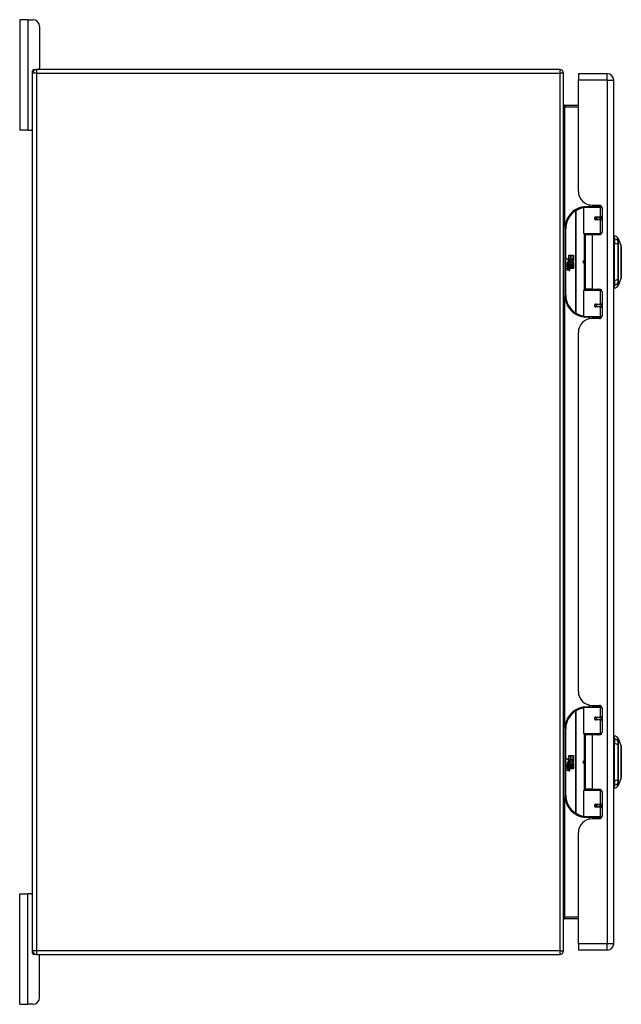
# Model space of a CAD drawing. Header units: inches. Extents: x 10 to 126, y 7 to 90.
# Tile 3 of 10: x 36 to 49, y 38 to 60. Entities that reach past the tile are written whole.
import ezdxf

# ---------------------------------------------------------------- set-up
doc = ezdxf.new("R2010")
doc.units = ezdxf.units.IN
doc.header["$MEASUREMENT"] = 0
doc.layers.add('Visible Edges(ANSI)', color=7, linetype='Continuous', lineweight=25)
doc.layers.add('Visible Tangent Edges(ANSI)', color=7, linetype='Continuous', lineweight=25)

msp = doc.modelspace()

# ---------------------------------------------------------------- linework, layer by layer
at = {"layer": 'Visible Edges(ANSI)'}
for p, q in [((35.692, 60.222), (35.505, 60.222)), ((35.505, 60.222), (35.505, 57.722)), ((35.692, 60.222), (35.799, 60.222)), ((35.955, 60.066), (35.955, 59.128)), ((35.797, 59.013), (35.797, 59.066)), ((35.797, 39.181), (35.797, 59.013)), ((35.828, 59.097), (35.881, 59.097)), ((47.713, 59.097), (35.881, 59.097)), ((47.797, 39.181), (47.797, 59.013)), ((48.132, 58.999), (48.132, 58.853)), ((48.786, 58.999), (48.132, 58.999)), ((48.132, 56.342), (48.132, 58.853)), ((48.932, 39.342), (48.932, 58.853)), ((48.132, 58.284), (47.828, 58.284)), ((35.692, 57.722), (35.505, 57.722)), ((35.692, 57.722), (35.766, 57.722)), ((35.797, 57.722), (35.766, 57.722)), ((48.252, 55.394), (48.252, 55.979)), ((48.272, 55.999), (48.602, 55.999)), ((48.377, 56.037), (48.377, 55.999)), ((48.444, 56.03), (48.609, 56.03)), ((48.503, 56.03), (48.503, 55.999)), ((48.66, 55.999), (48.602, 55.999)), ((48.66, 55.999), (48.661, 55.999)), ((48.669, 55.97), (48.669, 55.423)), ((48.519, 55.754), (48.519, 55.752)), ((48.524, 55.752), (48.519, 55.752)), ((48.611, 55.754), (48.524, 55.754)), ((48.524, 55.711), (48.611, 55.711)), ((48.527, 55.752), (48.527, 55.754)), ((48.527, 55.713), (48.528, 55.711)), ((48.611, 55.754), (48.669, 55.754)), ((48.669, 55.711), (48.611, 55.711)), ((47.827, 55.499), (47.827, 53.999)), ((48.605, 55.378), (48.268, 55.378)), ((48.44, 55.364), (48.287, 55.364)), ((48.287, 55.364), (48.287, 54.133)), ((48.344, 55.378), (48.344, 55.364)), ((48.609, 55.364), (48.44, 55.364)), ((48.535, 55.378), (48.535, 55.364)), ((48.605, 55.378), (48.648, 55.378)), ((48.947, 55.271), (48.947, 55.339)), ((48.947, 55.271), (48.947, 55.16)), ((49.034, 55.279), (49.102, 55.105)), ((48.947, 54.337), (48.947, 55.16)), ((47.867, 54.826), (47.915, 54.802)), ((47.913, 54.783), (47.867, 54.826)), ((47.899, 54.781), (47.913, 54.783)), ((47.943, 54.749), (47.899, 54.781)), ((47.905, 54.702), (47.905, 54.739)), ((47.914, 54.737), (47.914, 54.713)), ((47.915, 54.899), (47.947, 54.899)), ((47.915, 54.802), (47.915, 54.899)), ((47.918, 54.8), (47.948, 54.785)), ((47.947, 54.8), (47.918, 54.8)), ((47.932, 54.742), (47.943, 54.749)), ((47.948, 54.785), (47.938, 54.783)), ((47.938, 54.783), (47.966, 54.763)), ((47.947, 54.899), (47.947, 54.8)), ((47.952, 54.899), (47.984, 54.899)), ((47.952, 54.8), (47.952, 54.899)), ((47.984, 54.8), (47.952, 54.8)), ((47.966, 54.763), (48.019, 54.8)), ((47.984, 54.899), (47.984, 54.8)), ((47.988, 54.8), (47.988, 54.899)), ((47.988, 54.899), (48.02, 54.899)), ((48.019, 54.8), (47.988, 54.8)), ((48.02, 54.765), (47.994, 54.747)), ((47.994, 54.747), (48.02, 54.733)), ((48.02, 54.899), (48.02, 54.765)), ((47.882, 54.703), (47.91, 54.679)), ((47.882, 54.687), (47.882, 54.703)), ((47.901, 54.674), (47.882, 54.687)), ((47.882, 54.664), (47.901, 54.671)), ((47.882, 54.647), (47.882, 54.664)), ((47.91, 54.661), (47.882, 54.647)), ((47.882, 54.641), (47.936, 54.631)), ((47.882, 54.627), (47.882, 54.641)), ((47.904, 54.623), (47.882, 54.627)), ((47.882, 54.607), (47.916, 54.601)), ((47.882, 54.593), (47.882, 54.607)), ((47.904, 54.589), (47.882, 54.593)), ((47.882, 54.573), (47.916, 54.567)), ((47.882, 54.56), (47.882, 54.573)), ((47.916, 54.553), (47.882, 54.56)), ((47.893, 54.709), (47.884, 54.709)), ((47.901, 54.671), (47.901, 54.674)), ((47.91, 54.679), (47.936, 54.692)), ((47.936, 54.637), (47.91, 54.661)), ((47.936, 54.676), (47.918, 54.668)), ((47.918, 54.668), (47.918, 54.666)), ((47.918, 54.666), (47.936, 54.653)), ((47.921, 54.666), (47.939, 54.674)), ((48.02, 54.666), (47.921, 54.666)), ((47.927, 54.62), (47.927, 54.617)), ((47.936, 54.62), (47.927, 54.62)), ((47.929, 54.662), (48.02, 54.662)), ((47.939, 54.655), (47.929, 54.662)), ((47.933, 54.616), (47.939, 54.616)), ((47.936, 54.692), (47.936, 54.676)), ((47.936, 54.653), (47.936, 54.637)), ((47.936, 54.631), (47.936, 54.62)), ((47.939, 54.696), (48.019, 54.696)), ((47.939, 54.674), (47.939, 54.696)), ((47.939, 54.632), (47.939, 54.655)), ((48.02, 54.632), (47.939, 54.632)), ((47.939, 54.628), (48.02, 54.628)), ((47.939, 54.616), (47.939, 54.628)), ((47.97, 54.733), (47.94, 54.712)), ((48.02, 54.599), (47.94, 54.599)), ((48.019, 54.696), (47.97, 54.733)), ((48.02, 54.733), (48.02, 54.666)), ((48.02, 54.662), (48.02, 54.632)), ((48.02, 54.628), (48.02, 54.599)), ((48.947, 54.337), (48.947, 54.226)), ((49.102, 54.392), (49.034, 54.218)), ((48.252, 53.518), (48.252, 54.103)), ((48.268, 54.119), (48.605, 54.119)), ((48.44, 54.133), (48.287, 54.133)), ((48.344, 54.119), (48.344, 54.133)), ((48.44, 54.133), (48.609, 54.133)), ((48.535, 54.119), (48.535, 54.133)), ((48.648, 54.119), (48.605, 54.119)), ((48.669, 54.074), (48.669, 53.527)), ((48.947, 54.158), (48.947, 54.226)), ((48.519, 53.743), (48.519, 53.745)), ((48.519, 53.745), (48.524, 53.745)), ((48.611, 53.786), (48.524, 53.786)), ((48.524, 53.743), (48.611, 53.743)), ((48.527, 53.784), (48.528, 53.786)), ((48.527, 53.745), (48.527, 53.743)), ((48.611, 53.786), (48.669, 53.786)), ((48.669, 53.743), (48.611, 53.743)), ((48.602, 53.499), (48.272, 53.499)), ((48.377, 53.46), (48.377, 53.499)), ((48.609, 53.468), (48.444, 53.468)), ((48.503, 53.468), (48.503, 53.499)), ((48.602, 53.499), (48.66, 53.499)), ((48.661, 53.499), (48.66, 53.499)), ((48.132, 45.039), (48.132, 53.156)), ((48.377, 44.734), (48.377, 44.696)), ((48.444, 44.727), (48.609, 44.727)), ((48.503, 44.727), (48.503, 44.696)), ((48.252, 44.091), (48.252, 44.676)), ((48.272, 44.696), (48.602, 44.696)), ((48.66, 44.696), (48.602, 44.696)), ((48.66, 44.696), (48.661, 44.696)), ((48.669, 44.667), (48.669, 44.12)), ((48.519, 44.451), (48.519, 44.449)), ((48.524, 44.449), (48.519, 44.449)), ((48.611, 44.451), (48.524, 44.451)), ((48.524, 44.408), (48.611, 44.408)), ((48.527, 44.449), (48.527, 44.451)), ((48.527, 44.41), (48.528, 44.408)), ((48.611, 44.451), (48.669, 44.451)), ((48.669, 44.408), (48.611, 44.408)), ((47.827, 44.196), (47.827, 42.696)), ((48.605, 44.075), (48.268, 44.075)), ((48.44, 44.061), (48.287, 44.061)), ((48.287, 44.061), (48.287, 42.83)), ((48.344, 44.075), (48.344, 44.061)), ((48.609, 44.061), (48.44, 44.061)), ((48.535, 44.075), (48.535, 44.061)), ((48.605, 44.075), (48.648, 44.075)), ((48.947, 43.968), (48.947, 44.036)), ((48.947, 43.968), (48.947, 43.857)), ((48.947, 43.034), (48.947, 43.857)), ((49.034, 43.976), (49.102, 43.802)), ((47.867, 43.523), (47.915, 43.499)), ((47.913, 43.48), (47.867, 43.523)), ((47.882, 43.4), (47.91, 43.376)), ((47.882, 43.384), (47.882, 43.4)), ((47.893, 43.406), (47.884, 43.406)), ((47.899, 43.478), (47.913, 43.48)), ((47.943, 43.446), (47.899, 43.478)), ((47.905, 43.399), (47.905, 43.436)), ((47.91, 43.376), (47.936, 43.389)), ((47.914, 43.434), (47.914, 43.41)), ((47.915, 43.596), (47.947, 43.596)), ((47.915, 43.499), (47.915, 43.596)), ((47.918, 43.497), (47.948, 43.482)), ((47.947, 43.497), (47.918, 43.497)), ((47.932, 43.439), (47.943, 43.446)), ((47.936, 43.389), (47.936, 43.373)), ((47.948, 43.482), (47.938, 43.48)), ((47.938, 43.48), (47.966, 43.46)), ((47.939, 43.393), (48.019, 43.393)), ((47.939, 43.371), (47.939, 43.393)), ((47.97, 43.43), (47.94, 43.409)), ((47.947, 43.596), (47.947, 43.497)), ((47.952, 43.596), (47.984, 43.596)), ((47.952, 43.497), (47.952, 43.596)), ((47.984, 43.497), (47.952, 43.497)), ((47.966, 43.46), (48.019, 43.497)), ((48.019, 43.393), (47.97, 43.43)), ((47.984, 43.596), (47.984, 43.497)), ((47.988, 43.497), (47.988, 43.596)), ((47.988, 43.596), (48.02, 43.596)), ((48.019, 43.497), (47.988, 43.497)), ((48.02, 43.462), (47.994, 43.444)), ((47.994, 43.444), (48.02, 43.43)), ((48.02, 43.596), (48.02, 43.462)), ((48.02, 43.43), (48.02, 43.363)), ((47.901, 43.371), (47.882, 43.384)), ((47.882, 43.361), (47.901, 43.368)), ((47.882, 43.344), (47.882, 43.361)), ((47.91, 43.358), (47.882, 43.344)), ((47.882, 43.338), (47.936, 43.328)), ((47.882, 43.324), (47.882, 43.338)), ((47.904, 43.32), (47.882, 43.324)), ((47.882, 43.304), (47.916, 43.298)), ((47.882, 43.29), (47.882, 43.304)), ((47.904, 43.286), (47.882, 43.29)), ((47.882, 43.27), (47.916, 43.264)), ((47.882, 43.257), (47.882, 43.27)), ((47.916, 43.25), (47.882, 43.257)), ((47.901, 43.368), (47.901, 43.371)), ((47.936, 43.334), (47.91, 43.358)), ((47.936, 43.373), (47.918, 43.365)), ((47.918, 43.365), (47.918, 43.363)), ((47.918, 43.363), (47.936, 43.35)), ((47.921, 43.363), (47.939, 43.371)), ((48.02, 43.363), (47.921, 43.363)), ((47.927, 43.317), (47.927, 43.314)), ((47.936, 43.317), (47.927, 43.317)), ((47.929, 43.359), (48.02, 43.359)), ((47.939, 43.352), (47.929, 43.359)), ((47.933, 43.313), (47.939, 43.313)), ((47.936, 43.35), (47.936, 43.334)), ((47.936, 43.328), (47.936, 43.317)), ((47.939, 43.329), (47.939, 43.352)), ((48.02, 43.329), (47.939, 43.329)), ((47.939, 43.325), (48.02, 43.325)), ((47.939, 43.313), (47.939, 43.325)), ((48.02, 43.296), (47.94, 43.296)), ((48.02, 43.359), (48.02, 43.329)), ((48.02, 43.325), (48.02, 43.296)), ((48.947, 43.034), (48.947, 42.923)), ((49.102, 43.089), (49.034, 42.915)), ((48.252, 42.215), (48.252, 42.8)), ((48.268, 42.816), (48.605, 42.816)), ((48.44, 42.83), (48.287, 42.83)), ((48.344, 42.816), (48.344, 42.83)), ((48.44, 42.83), (48.609, 42.83)), ((48.535, 42.816), (48.535, 42.83)), ((48.648, 42.816), (48.605, 42.816)), ((48.669, 42.771), (48.669, 42.224)), ((48.947, 42.855), (48.947, 42.923)), ((48.519, 42.44), (48.519, 42.442)), ((48.519, 42.442), (48.524, 42.442)), ((48.611, 42.483), (48.524, 42.483)), ((48.524, 42.44), (48.611, 42.44)), ((48.527, 42.481), (48.528, 42.483)), ((48.527, 42.442), (48.527, 42.44)), ((48.611, 42.483), (48.669, 42.483)), ((48.669, 42.44), (48.611, 42.44)), ((48.602, 42.196), (48.272, 42.196)), ((48.377, 42.157), (48.377, 42.196)), ((48.609, 42.165), (48.444, 42.165)), ((48.503, 42.165), (48.503, 42.196)), ((48.602, 42.196), (48.66, 42.196)), ((48.661, 42.196), (48.66, 42.196)), ((48.132, 39.342), (48.132, 41.853)), ((35.505, 40.472), (35.692, 40.472)), ((35.505, 37.972), (35.505, 40.472)), ((35.766, 40.472), (35.692, 40.472)), ((35.766, 40.472), (35.797, 40.472)), ((47.828, 39.91), (48.132, 39.91)), ((35.797, 39.128), (35.797, 39.181)), ((48.132, 39.342), (48.132, 39.196)), ((48.786, 39.196), (48.132, 39.196)), ((35.881, 39.097), (35.828, 39.097)), ((35.881, 39.097), (47.713, 39.097)), ((35.955, 38.128), (35.955, 39.066)), ((35.505, 37.972), (35.692, 37.972)), ((35.799, 37.972), (35.692, 37.972))]:
    msp.add_line(p, q, dxfattribs=at)
at = {"layer": 'Visible Edges(ANSI)', "flags": 128}
for points in [[(48.259, 55.994), (48.259, 55.994), (48.259, 55.994), (48.258, 55.994), (48.258, 55.994), (48.258, 55.994), (48.258, 55.994), (48.257, 55.994), (48.257, 55.994), (48.257, 55.994), (48.257, 55.994), (48.256, 55.994), (48.256, 55.993), (48.256, 55.993), (48.256, 55.993), (48.255, 55.993), (48.255, 55.993), (48.255, 55.993), (48.255, 55.993), (48.254, 55.993), (48.254, 55.993), (48.254, 55.993), (48.254, 55.993), (48.253, 55.993), (48.253, 55.993)], [(48.524, 55.711), (48.522, 55.711), (48.519, 55.712), (48.516, 55.713), (48.514, 55.714), (48.512, 55.715), (48.509, 55.717), (48.507, 55.719), (48.506, 55.722), (48.504, 55.724), (48.503, 55.727), (48.503, 55.73), (48.503, 55.733), (48.503, 55.736), (48.503, 55.739), (48.504, 55.741), (48.506, 55.744), (48.507, 55.746), (48.509, 55.749), (48.512, 55.75), (48.514, 55.752), (48.516, 55.753), (48.519, 55.754), (48.522, 55.754), (48.524, 55.754)], [(48.571, 55.364), (48.574, 55.365), (48.577, 55.366), (48.58, 55.367), (48.583, 55.368), (48.586, 55.369), (48.589, 55.37), (48.593, 55.371), (48.596, 55.372), (48.599, 55.373), (48.602, 55.374), (48.605, 55.374), (48.608, 55.375), (48.611, 55.375), (48.614, 55.376), (48.617, 55.376), (48.62, 55.377), (48.623, 55.377), (48.627, 55.378), (48.63, 55.378), (48.633, 55.378), (48.636, 55.378), (48.639, 55.378), (48.642, 55.378), (48.645, 55.378)], [(49.102, 54.393), (49.102, 54.394), (49.102, 54.395), (49.102, 54.397), (49.102, 54.4), (49.102, 54.404), (49.102, 54.409), (49.102, 54.414), (49.102, 54.42), (49.102, 54.428), (49.102, 54.435), (49.102, 54.444), (49.102, 54.453), (49.102, 54.463), (49.102, 54.474), (49.102, 54.485), (49.102, 54.497), (49.102, 54.51), (49.102, 54.523), (49.102, 54.537), (49.102, 54.551), (49.102, 54.566), (49.102, 54.581), (49.102, 54.596), (49.102, 54.612), (49.102, 54.629), (49.102, 54.645), (49.102, 54.662), (49.102, 54.679), (49.102, 54.696), (49.102, 54.714), (49.102, 54.731), (49.102, 54.748), (49.102, 54.766), (49.102, 54.783), (49.102, 54.801), (49.102, 54.818), (49.102, 54.835), (49.102, 54.852), (49.102, 54.868), (49.102, 54.885), (49.102, 54.901), (49.102, 54.916), (49.102, 54.931), (49.102, 54.946), (49.102, 54.96), (49.102, 54.974), (49.102, 54.987), (49.102, 55), (49.102, 55.012), (49.102, 55.023), (49.102, 55.034), (49.102, 55.044), (49.102, 55.053), (49.102, 55.062), (49.102, 55.07), (49.102, 55.077), (49.102, 55.083), (49.102, 55.088), (49.102, 55.093), (49.102, 55.097), (49.102, 55.1), (49.102, 55.102), (49.102, 55.103), (49.102, 55.104)], [(48.645, 54.119), (48.642, 54.119), (48.639, 54.119), (48.636, 54.119), (48.633, 54.119), (48.63, 54.119), (48.627, 54.119), (48.623, 54.12), (48.62, 54.12), (48.617, 54.121), (48.614, 54.121), (48.611, 54.122), (48.608, 54.122), (48.605, 54.123), (48.602, 54.123), (48.599, 54.124), (48.596, 54.125), (48.593, 54.126), (48.589, 54.127), (48.586, 54.128), (48.583, 54.129), (48.58, 54.13), (48.577, 54.131), (48.574, 54.132), (48.571, 54.133)], [(48.524, 53.743), (48.522, 53.743), (48.519, 53.743), (48.516, 53.744), (48.514, 53.745), (48.512, 53.747), (48.509, 53.749), (48.507, 53.751), (48.506, 53.753), (48.504, 53.756), (48.503, 53.758), (48.503, 53.761), (48.503, 53.764), (48.503, 53.767), (48.503, 53.77), (48.504, 53.773), (48.506, 53.776), (48.507, 53.778), (48.509, 53.78), (48.512, 53.782), (48.514, 53.783), (48.516, 53.784), (48.519, 53.785), (48.522, 53.786), (48.524, 53.786)], [(48.253, 53.504), (48.253, 53.504), (48.254, 53.504), (48.254, 53.504), (48.254, 53.504), (48.254, 53.504), (48.255, 53.504), (48.255, 53.504), (48.255, 53.504), (48.255, 53.504), (48.256, 53.504), (48.256, 53.504), (48.256, 53.504), (48.256, 53.504), (48.257, 53.504), (48.257, 53.503), (48.257, 53.503), (48.257, 53.503), (48.258, 53.503), (48.258, 53.503), (48.258, 53.503), (48.258, 53.503), (48.259, 53.503), (48.259, 53.503), (48.259, 53.503)], [(48.259, 44.691), (48.259, 44.691), (48.259, 44.691), (48.258, 44.691), (48.258, 44.691), (48.258, 44.691), (48.258, 44.691), (48.257, 44.691), (48.257, 44.691), (48.257, 44.691), (48.257, 44.691), (48.256, 44.691), (48.256, 44.69), (48.256, 44.69), (48.256, 44.69), (48.255, 44.69), (48.255, 44.69), (48.255, 44.69), (48.255, 44.69), (48.254, 44.69), (48.254, 44.69), (48.254, 44.69), (48.254, 44.69), (48.253, 44.69), (48.253, 44.69)], [(48.524, 44.408), (48.522, 44.408), (48.519, 44.409), (48.516, 44.41), (48.514, 44.411), (48.512, 44.412), (48.509, 44.414), (48.507, 44.416), (48.506, 44.419), (48.504, 44.421), (48.503, 44.424), (48.503, 44.427), (48.503, 44.43), (48.503, 44.433), (48.503, 44.436), (48.504, 44.438), (48.506, 44.441), (48.507, 44.443), (48.509, 44.446), (48.512, 44.447), (48.514, 44.449), (48.516, 44.45), (48.519, 44.451), (48.522, 44.451), (48.524, 44.451)], [(48.571, 44.061), (48.574, 44.062), (48.577, 44.063), (48.58, 44.064), (48.583, 44.065), (48.586, 44.066), (48.589, 44.067), (48.593, 44.068), (48.596, 44.069), (48.599, 44.07), (48.602, 44.071), (48.605, 44.071), (48.608, 44.072), (48.611, 44.072), (48.614, 44.073), (48.617, 44.073), (48.62, 44.074), (48.623, 44.074), (48.627, 44.075), (48.63, 44.075), (48.633, 44.075), (48.636, 44.075), (48.639, 44.075), (48.642, 44.075), (48.645, 44.075)], [(49.102, 43.09), (49.102, 43.091), (49.102, 43.092), (49.102, 43.094), (49.102, 43.097), (49.102, 43.101), (49.102, 43.106), (49.102, 43.111), (49.102, 43.117), (49.102, 43.125), (49.102, 43.132), (49.102, 43.141), (49.102, 43.15), (49.102, 43.16), (49.102, 43.171), (49.102, 43.182), (49.102, 43.194), (49.102, 43.207), (49.102, 43.22), (49.102, 43.234), (49.102, 43.248), (49.102, 43.263), (49.102, 43.278), (49.102, 43.293), (49.102, 43.309), (49.102, 43.326), (49.102, 43.342), (49.102, 43.359), (49.102, 43.376), (49.102, 43.393), (49.102, 43.411), (49.102, 43.428), (49.102, 43.445), (49.102, 43.463), (49.102, 43.48), (49.102, 43.498), (49.102, 43.515), (49.102, 43.532), (49.102, 43.549), (49.102, 43.565), (49.102, 43.582), (49.102, 43.598), (49.102, 43.613), (49.102, 43.628), (49.102, 43.643), (49.102, 43.657), (49.102, 43.671), (49.102, 43.684), (49.102, 43.697), (49.102, 43.709), (49.102, 43.72), (49.102, 43.731), (49.102, 43.741), (49.102, 43.75), (49.102, 43.759), (49.102, 43.767), (49.102, 43.774), (49.102, 43.78), (49.102, 43.785), (49.102, 43.79), (49.102, 43.794), (49.102, 43.797), (49.102, 43.799), (49.102, 43.8), (49.102, 43.801)], [(48.645, 42.816), (48.642, 42.816), (48.639, 42.816), (48.636, 42.816), (48.633, 42.816), (48.63, 42.816), (48.627, 42.816), (48.623, 42.817), (48.62, 42.817), (48.617, 42.818), (48.614, 42.818), (48.611, 42.819), (48.608, 42.819), (48.605, 42.82), (48.602, 42.82), (48.599, 42.821), (48.596, 42.822), (48.593, 42.823), (48.589, 42.824), (48.586, 42.825), (48.583, 42.826), (48.58, 42.827), (48.577, 42.828), (48.574, 42.829), (48.571, 42.83)], [(48.524, 42.44), (48.522, 42.44), (48.519, 42.44), (48.516, 42.441), (48.514, 42.442), (48.512, 42.444), (48.509, 42.446), (48.507, 42.448), (48.506, 42.45), (48.504, 42.453), (48.503, 42.455), (48.503, 42.458), (48.503, 42.461), (48.503, 42.464), (48.503, 42.467), (48.504, 42.47), (48.506, 42.473), (48.507, 42.475), (48.509, 42.477), (48.512, 42.479), (48.514, 42.48), (48.516, 42.481), (48.519, 42.482), (48.522, 42.483), (48.524, 42.483)], [(48.253, 42.201), (48.253, 42.201), (48.254, 42.201), (48.254, 42.201), (48.254, 42.201), (48.254, 42.201), (48.255, 42.201), (48.255, 42.201), (48.255, 42.201), (48.255, 42.201), (48.256, 42.201), (48.256, 42.201), (48.256, 42.201), (48.256, 42.201), (48.257, 42.201), (48.257, 42.2), (48.257, 42.2), (48.257, 42.2), (48.258, 42.2), (48.258, 42.2), (48.258, 42.2), (48.258, 42.2), (48.259, 42.2), (48.259, 42.2), (48.259, 42.2)]]:
    msp.add_lwpolyline(points, dxfattribs=at)
at = {"layer": 'Visible Edges(ANSI)'}
for centre in [(48.524, 55.733), (48.524, 53.764), (48.524, 44.43), (48.524, 42.461)]:
    msp.add_circle(centre, 0.0197, dxfattribs=at)
for centre, radius, start, end in [((35.799, 60.066), 0.156, 0, 90), ((35.881, 59.013), 0.084, 90, 180), ((35.828, 59.066), 0.031, 90, 180), ((35.924, 59.128), 0.031, 270, 0), ((47.713, 59.013), 0.084, 0, 90), ((48.786, 58.853), 0.146, 0, 90), ((47.828, 58.315), 0.031, 180, 270), ((35.766, 57.753), 0.031, 270, 0), ((48.444, 56.342), 0.312, 180, 270), ((48.327, 55.499), 0.5, 122.2377, 180), ((48.327, 55.499), 0.5, 98.5081, 122.2377), ((48.272, 55.979), 0.0197, 90, 180), ((48.609, 55.97), 0.0591, 0, 90), ((48.524, 55.733), 0.0217, 279.147, 90), ((48.609, 55.423), 0.0591, 270, 0), ((48.268, 55.394), 0.0157, 180, 270), ((48.955, 55.28), 0.0394, 101.537, 126.8699), ((48.931, 55.222), 0.118, 29.7291, 82.0587), ((49.025, 55.276), 0.00984, 21.2505, 29.7291), ((49.097, 55.104), 0.00492, 0.2088, 21.2505), ((47.902, 54.733), 0.0197, 86.5646, 171.5605), ((47.942, 54.727), 0.0607, 171.5605, 197.3343), ((47.903, 54.729), 0.0096, 73.5261, 154.6784), ((47.901, 54.713), 0.0398, 44.1684, 86.5646), ((47.912, 54.72), 0.0168, 19.3797, 82.9975), ((47.908, 54.72), 0.0299, 350.4085, 44.1684), ((47.908, 54.72), 0.033, 347.079, 43.1785), ((48.153, 54.749), 0.0965, 342.5328, 17.4672), ((47.922, 54.72), 0.0307, 154.6784, 202.5609), ((47.896, 54.578), 0.0465, 57.5992, 80), ((47.897, 54.544), 0.0465, 58.5584, 80.8257), ((47.917, 54.728), 0.0282, 246.1555, 293.8445), ((47.919, 54.722), 0.00955, 241.4547, 321.1652), ((47.918, 54.613), 0.0123, 260, 293.5571), ((47.918, 54.579), 0.0123, 259.9922, 293.5487), ((47.921, 54.581), 0.0288, 259, 288.4748), ((47.914, 54.606), 0.0126, 6.03, 57.5992), ((47.914, 54.573), 0.0126, 6.1027, 57.6083), ((47.921, 54.607), 0.006, 293.5571, 6.03), ((47.921, 54.573), 0.006, 293.5487, 6.1027), ((47.922, 54.615), 0.0288, 273.6169, 286.9928), ((47.913, 54.564), 0.0246, 359.6788, 63.9508), ((47.918, 54.722), 0.0109, 321.1652, 19.3797), ((47.914, 54.597), 0.024, 359.4776, 57.4114), ((47.922, 54.716), 0.0152, 293.8445, 355.0802), ((47.928, 54.597), 0.0101, 286.9928, 359.4776), ((47.927, 54.564), 0.0105, 288.4748, 359.6788), ((47.916, 54.599), 0.024, 358.7952, 46.5849), ((49.097, 54.393), 0.00492, 338.7495, 359.7912), ((48.268, 54.103), 0.0157, 90, 180), ((48.609, 54.074), 0.0591, 0, 90), ((48.955, 54.217), 0.0394, 233.1301, 258.463), ((48.931, 54.275), 0.118, 277.9413, 330.2709), ((49.025, 54.221), 0.00984, 330.2709, 338.7495), ((48.327, 53.999), 0.5, 180, 237.7623), ((48.524, 53.764), 0.0217, 270, 80.853), ((48.327, 53.999), 0.5, 237.7623, 261.4919), ((48.444, 53.156), 0.312, 90, 180), ((48.272, 53.518), 0.0197, 180, 270), ((48.609, 53.527), 0.0591, 270, 0), ((48.444, 45.039), 0.312, 180, 270), ((48.609, 44.667), 0.0591, 0, 90), ((48.327, 44.196), 0.5, 122.2377, 180), ((48.327, 44.196), 0.5, 98.5081, 122.2377), ((48.272, 44.676), 0.0197, 90, 180), ((48.524, 44.43), 0.0217, 279.147, 90), ((48.268, 44.091), 0.0157, 180, 270), ((48.609, 44.12), 0.0591, 270, 0), ((48.955, 43.977), 0.0394, 101.537, 126.8699), ((48.931, 43.919), 0.118, 29.7291, 82.0587), ((49.025, 43.973), 0.00984, 21.2505, 29.7291), ((49.097, 43.801), 0.00492, 0.2088, 21.2505), ((47.902, 43.43), 0.0197, 86.5646, 171.5605), ((47.942, 43.424), 0.0607, 171.5605, 197.3343), ((47.922, 43.417), 0.0307, 154.6784, 202.5609), ((47.903, 43.426), 0.0096, 73.5261, 154.6784), ((47.901, 43.41), 0.0398, 44.1684, 86.5646), ((47.917, 43.425), 0.0282, 246.1555, 293.8445), ((47.912, 43.417), 0.0168, 19.3797, 82.9975), ((47.919, 43.419), 0.00955, 241.4547, 321.1652), ((47.918, 43.419), 0.0109, 321.1652, 19.3797), ((47.922, 43.413), 0.0152, 293.8445, 355.0802), ((47.908, 43.417), 0.0299, 350.4085, 44.1684), ((47.908, 43.417), 0.033, 347.079, 43.1785), ((48.153, 43.446), 0.0965, 342.5328, 17.4672), ((47.896, 43.275), 0.0465, 57.5992, 80), ((47.897, 43.241), 0.0465, 58.5584, 80.8257), ((47.918, 43.31), 0.0123, 260, 293.5571), ((47.918, 43.276), 0.0123, 259.9922, 293.5487), ((47.921, 43.278), 0.0288, 259, 288.4748), ((47.914, 43.303), 0.0126, 6.03, 57.5992), ((47.914, 43.27), 0.0126, 6.1027, 57.6083), ((47.921, 43.304), 0.006, 293.5571, 6.03), ((47.921, 43.27), 0.006, 293.5487, 6.1027), ((47.922, 43.312), 0.0288, 273.6169, 286.9928), ((47.913, 43.261), 0.0246, 359.6788, 63.9508), ((47.914, 43.294), 0.024, 359.4776, 57.4114), ((47.928, 43.294), 0.0101, 286.9928, 359.4776), ((47.927, 43.261), 0.0105, 288.4748, 359.6788), ((47.916, 43.296), 0.024, 358.7952, 46.5849), ((49.097, 43.09), 0.00492, 338.7495, 359.7912), ((48.268, 42.8), 0.0157, 90, 180), ((48.609, 42.771), 0.0591, 0, 90), ((48.955, 42.914), 0.0394, 233.1301, 258.463), ((48.931, 42.972), 0.118, 277.9413, 330.2709), ((49.025, 42.918), 0.00984, 330.2709, 338.7495), ((48.327, 42.696), 0.5, 180, 237.7623), ((48.524, 42.461), 0.0217, 270, 80.853), ((48.327, 42.696), 0.5, 237.7623, 261.4919), ((48.444, 41.853), 0.312, 90, 180), ((48.272, 42.215), 0.0197, 180, 270), ((48.609, 42.224), 0.0591, 270, 0), ((35.766, 40.441), 0.031, 0, 90), ((47.828, 39.879), 0.031, 90, 180), ((35.881, 39.181), 0.084, 180, 270), ((47.713, 39.181), 0.084, 270, 0), ((48.786, 39.342), 0.146, 270, 0), ((35.828, 39.128), 0.031, 180, 270), ((35.924, 39.066), 0.031, 0, 90), ((35.799, 38.128), 0.156, 270, 0)]:
    msp.add_arc(centre, radius, start, end, dxfattribs=at)
at = {"layer": 'Visible Tangent Edges(ANSI)'}
for p, q in [((35.692, 60.222), (35.692, 57.722)), ((35.881, 59.013), (35.797, 59.013)), ((35.881, 59.097), (35.881, 59.013)), ((35.881, 59.013), (47.713, 59.013)), ((35.881, 59.013), (35.881, 39.181)), ((47.713, 59.097), (47.713, 59.013)), ((47.713, 59.013), (47.713, 39.181)), ((47.797, 59.013), (47.713, 59.013)), ((48.786, 58.853), (48.786, 58.999)), ((48.786, 58.853), (48.132, 58.853)), ((48.786, 58.853), (48.786, 39.342)), ((48.786, 58.853), (48.932, 58.853)), ((47.828, 58.284), (47.828, 58.253)), ((47.828, 58.253), (48.132, 58.253)), ((47.828, 55.53), (47.828, 58.253)), ((48.06, 55.921), (48.071, 55.905)), ((48.071, 55.905), (48.071, 53.592)), ((48.071, 55.905), (48.075, 55.905)), ((48.075, 53.592), (48.075, 55.905)), ((48.621, 55.979), (48.252, 55.979)), ((48.621, 55.979), (48.668, 55.979)), ((48.621, 55.979), (48.621, 55.764)), ((48.644, 56.018), (48.644, 55.999)), ((48.529, 55.764), (48.621, 55.764)), ((48.621, 55.701), (48.529, 55.701)), ((48.669, 55.764), (48.621, 55.764)), ((48.621, 55.701), (48.621, 55.394)), ((48.621, 55.701), (48.669, 55.701)), ((47.827, 55.499), (47.847, 55.499)), ((47.847, 53.999), (47.847, 55.499)), ((48.252, 55.394), (48.621, 55.394)), ((48.26, 55.381), (48.26, 54.116)), ((48.44, 55.364), (48.44, 54.133)), ((48.661, 55.394), (48.621, 55.394)), ((48.644, 55.378), (48.644, 55.375)), ((49.034, 55.214), (49.034, 55.214)), ((49.034, 55.141), (49.034, 55.141)), ((49.034, 54.356), (49.034, 54.357)), ((48.621, 54.103), (48.252, 54.103)), ((48.621, 54.103), (48.661, 54.103)), ((48.621, 54.103), (48.621, 53.796)), ((48.644, 54.122), (48.644, 54.119)), ((49.034, 54.283), (49.034, 54.283)), ((47.847, 53.999), (47.827, 53.999)), ((47.828, 44.227), (47.828, 53.967)), ((48.529, 53.796), (48.621, 53.796)), ((48.621, 53.733), (48.529, 53.733)), ((48.669, 53.796), (48.621, 53.796)), ((48.621, 53.733), (48.621, 53.518)), ((48.621, 53.733), (48.669, 53.733)), ((48.071, 53.592), (48.06, 53.576)), ((48.075, 53.592), (48.071, 53.592)), ((48.252, 53.518), (48.621, 53.518)), ((48.668, 53.518), (48.621, 53.518)), ((48.644, 53.499), (48.644, 53.479)), ((48.06, 44.618), (48.071, 44.602)), ((48.071, 44.602), (48.071, 42.289)), ((48.071, 44.602), (48.075, 44.602)), ((48.075, 42.289), (48.075, 44.602)), ((48.621, 44.676), (48.252, 44.676)), ((48.621, 44.676), (48.668, 44.676)), ((48.621, 44.676), (48.621, 44.461)), ((48.644, 44.715), (48.644, 44.696)), ((48.529, 44.461), (48.621, 44.461)), ((48.621, 44.398), (48.529, 44.398)), ((48.669, 44.461), (48.621, 44.461)), ((48.621, 44.398), (48.621, 44.091)), ((48.621, 44.398), (48.669, 44.398)), ((47.827, 44.196), (47.847, 44.196)), ((47.847, 42.696), (47.847, 44.196)), ((48.252, 44.091), (48.621, 44.091)), ((48.26, 44.078), (48.26, 42.813)), ((48.44, 44.061), (48.44, 42.83)), ((48.661, 44.091), (48.621, 44.091)), ((48.644, 44.075), (48.644, 44.072)), ((49.034, 43.911), (49.034, 43.911)), ((49.034, 43.838), (49.034, 43.838)), ((49.034, 43.053), (49.034, 43.054)), ((49.034, 42.98), (49.034, 42.98)), ((48.621, 42.8), (48.252, 42.8)), ((48.621, 42.8), (48.661, 42.8)), ((48.621, 42.8), (48.621, 42.493)), ((48.644, 42.819), (48.644, 42.816)), ((47.847, 42.696), (47.827, 42.696)), ((47.828, 39.941), (47.828, 42.664)), ((48.071, 42.289), (48.06, 42.273)), ((48.075, 42.289), (48.071, 42.289)), ((48.529, 42.493), (48.621, 42.493)), ((48.621, 42.43), (48.529, 42.43)), ((48.669, 42.493), (48.621, 42.493)), ((48.621, 42.43), (48.621, 42.215)), ((48.621, 42.43), (48.669, 42.43)), ((48.252, 42.215), (48.621, 42.215)), ((48.668, 42.215), (48.621, 42.215)), ((48.644, 42.196), (48.644, 42.176)), ((35.692, 37.972), (35.692, 40.472)), ((48.132, 39.941), (47.828, 39.941)), ((47.828, 39.91), (47.828, 39.941)), ((35.881, 39.181), (35.797, 39.181)), ((47.713, 39.181), (35.881, 39.181)), ((35.881, 39.181), (35.881, 39.097)), ((47.713, 39.181), (47.713, 39.097)), ((47.713, 39.181), (47.797, 39.181)), ((48.786, 39.342), (48.132, 39.342)), ((48.932, 39.342), (48.786, 39.342)), ((48.786, 39.196), (48.786, 39.342))]:
    msp.add_line(p, q, dxfattribs=at)
at = {"layer": 'Visible Tangent Edges(ANSI)', "flags": 128}
for points in [[(48.529, 55.764), (48.525, 55.764), (48.521, 55.763), (48.517, 55.762), (48.513, 55.76), (48.509, 55.758), (48.506, 55.756), (48.503, 55.753), (48.5, 55.749), (48.498, 55.745), (48.497, 55.741), (48.496, 55.737), (48.496, 55.733), (48.496, 55.728), (48.497, 55.724), (48.498, 55.72), (48.501, 55.716), (48.503, 55.713), (48.506, 55.71), (48.509, 55.707), (48.513, 55.705), (48.517, 55.703), (48.521, 55.702), (48.525, 55.702), (48.529, 55.701)], [(48.645, 55.378), (48.641, 55.378), (48.636, 55.378), (48.631, 55.378), (48.627, 55.378), (48.622, 55.378), (48.617, 55.378), (48.613, 55.377), (48.608, 55.377), (48.603, 55.377), (48.599, 55.376), (48.594, 55.376), (48.589, 55.375), (48.585, 55.375), (48.58, 55.374), (48.576, 55.373), (48.571, 55.372), (48.566, 55.372), (48.562, 55.371), (48.557, 55.37), (48.553, 55.369), (48.548, 55.368), (48.544, 55.367), (48.539, 55.366), (48.535, 55.365)], [(49.034, 55.281), (49.034, 55.281), (49.034, 55.28), (49.034, 55.28), (49.034, 55.279), (49.033, 55.278), (49.033, 55.277), (49.033, 55.275), (49.033, 55.273), (49.033, 55.272), (49.033, 55.269), (49.033, 55.267), (49.033, 55.264), (49.033, 55.262), (49.033, 55.259), (49.033, 55.255), (49.033, 55.252), (49.033, 55.248), (49.033, 55.244), (49.033, 55.24), (49.033, 55.236), (49.033, 55.231), (49.033, 55.226), (49.033, 55.221), (49.033, 55.216)], [(49.033, 55.216), (49.033, 55.215), (49.033, 55.213), (49.033, 55.211), (49.033, 55.209), (49.033, 55.207), (49.033, 55.205), (49.033, 55.202), (49.033, 55.199), (49.033, 55.197), (49.033, 55.194), (49.033, 55.191), (49.033, 55.188), (49.033, 55.184), (49.033, 55.181), (49.033, 55.177), (49.033, 55.174), (49.033, 55.17), (49.033, 55.166), (49.033, 55.162), (49.033, 55.158), (49.033, 55.154), (49.033, 55.15), (49.033, 55.146), (49.033, 55.142)], [(49.034, 55.214), (49.034, 55.219), (49.034, 55.225), (49.034, 55.229), (49.034, 55.234), (49.034, 55.238), (49.034, 55.243), (49.034, 55.246), (49.034, 55.25), (49.034, 55.254), (49.034, 55.257), (49.034, 55.26), (49.034, 55.263), (49.034, 55.266), (49.034, 55.268), (49.034, 55.27), (49.034, 55.272), (49.034, 55.274), (49.034, 55.275), (49.034, 55.277), (49.034, 55.278), (49.034, 55.278), (49.034, 55.279), (49.034, 55.279), (49.034, 55.279)], [(49.034, 55.141), (49.034, 55.145), (49.034, 55.149), (49.034, 55.153), (49.034, 55.157), (49.034, 55.161), (49.034, 55.165), (49.034, 55.169), (49.034, 55.172), (49.034, 55.176), (49.034, 55.179), (49.034, 55.183), (49.034, 55.186), (49.034, 55.189), (49.034, 55.192), (49.034, 55.195), (49.034, 55.198), (49.034, 55.2), (49.034, 55.203), (49.034, 55.205), (49.034, 55.207), (49.034, 55.209), (49.034, 55.211), (49.034, 55.213), (49.034, 55.214)], [(49.033, 55.142), (49.033, 55.11), (49.033, 55.078), (49.033, 55.046), (49.033, 55.013), (49.033, 54.98), (49.033, 54.947), (49.033, 54.914), (49.033, 54.881), (49.033, 54.848), (49.034, 54.814), (49.034, 54.781), (49.034, 54.748), (49.034, 54.715), (49.034, 54.681), (49.033, 54.648), (49.033, 54.615), (49.033, 54.582), (49.033, 54.549), (49.033, 54.516), (49.033, 54.484), (49.033, 54.451), (49.033, 54.419), (49.033, 54.387), (49.033, 54.355)], [(49.034, 54.357), (49.034, 54.388), (49.034, 54.42), (49.034, 54.452), (49.034, 54.484), (49.034, 54.517), (49.034, 54.549), (49.034, 54.582), (49.034, 54.615), (49.034, 54.648), (49.034, 54.681), (49.034, 54.715), (49.034, 54.748), (49.034, 54.781), (49.034, 54.814), (49.034, 54.848), (49.034, 54.881), (49.034, 54.914), (49.034, 54.947), (49.034, 54.98), (49.034, 55.012), (49.034, 55.045), (49.034, 55.077), (49.034, 55.109), (49.034, 55.141)], [(49.102, 55.105), (49.102, 55.105), (49.102, 55.105), (49.102, 55.104), (49.102, 55.103), (49.102, 55.102), (49.102, 55.1), (49.102, 55.098), (49.102, 55.096), (49.102, 55.093), (49.102, 55.091), (49.102, 55.087), (49.102, 55.084), (49.102, 55.08), (49.102, 55.077), (49.102, 55.072), (49.102, 55.068), (49.102, 55.063), (49.102, 55.058), (49.102, 55.053), (49.102, 55.047), (49.102, 55.042), (49.102, 55.036), (49.102, 55.03), (49.102, 55.023)], [(49.102, 55.023), (49.102, 55.021), (49.102, 55.02), (49.102, 55.018), (49.102, 55.016), (49.102, 55.014), (49.102, 55.012), (49.102, 55.01), (49.102, 55.008), (49.102, 55.007), (49.102, 55.005), (49.102, 55.003), (49.102, 55.001), (49.102, 54.999), (49.102, 54.997), (49.102, 54.995), (49.102, 54.993), (49.102, 54.991), (49.102, 54.989), (49.102, 54.987), (49.102, 54.985), (49.102, 54.982), (49.102, 54.98), (49.102, 54.978), (49.102, 54.976)], [(49.102, 54.976), (49.102, 54.96), (49.102, 54.943), (49.102, 54.926), (49.102, 54.907), (49.102, 54.889), (49.102, 54.869), (49.102, 54.85), (49.102, 54.83), (49.102, 54.81), (49.102, 54.79), (49.102, 54.769), (49.102, 54.748), (49.102, 54.728), (49.102, 54.707), (49.102, 54.687), (49.102, 54.667), (49.102, 54.647), (49.102, 54.627), (49.102, 54.608), (49.102, 54.589), (49.102, 54.571), (49.102, 54.554), (49.102, 54.537), (49.102, 54.521)], [(49.102, 54.521), (49.102, 54.519), (49.102, 54.517), (49.102, 54.515), (49.102, 54.513), (49.102, 54.51), (49.102, 54.508), (49.102, 54.506), (49.102, 54.504), (49.102, 54.502), (49.102, 54.5), (49.102, 54.498), (49.102, 54.496), (49.102, 54.494), (49.102, 54.492), (49.102, 54.491), (49.102, 54.489), (49.102, 54.487), (49.102, 54.485), (49.102, 54.483), (49.102, 54.481), (49.102, 54.479), (49.102, 54.478), (49.102, 54.476), (49.102, 54.474)], [(49.033, 54.355), (49.033, 54.351), (49.033, 54.347), (49.033, 54.343), (49.033, 54.339), (49.033, 54.335), (49.033, 54.331), (49.033, 54.327), (49.033, 54.323), (49.033, 54.32), (49.033, 54.316), (49.033, 54.313), (49.033, 54.309), (49.033, 54.306), (49.033, 54.303), (49.033, 54.3), (49.033, 54.298), (49.033, 54.295), (49.033, 54.293), (49.033, 54.29), (49.033, 54.288), (49.033, 54.286), (49.033, 54.284), (49.033, 54.282), (49.033, 54.281)], [(49.034, 54.283), (49.034, 54.285), (49.034, 54.286), (49.034, 54.288), (49.034, 54.29), (49.034, 54.292), (49.034, 54.295), (49.034, 54.297), (49.034, 54.3), (49.034, 54.302), (49.034, 54.305), (49.034, 54.308), (49.034, 54.311), (49.034, 54.314), (49.034, 54.318), (49.034, 54.321), (49.034, 54.325), (49.034, 54.328), (49.034, 54.332), (49.034, 54.336), (49.034, 54.34), (49.034, 54.344), (49.034, 54.348), (49.034, 54.352), (49.034, 54.356)], [(49.102, 54.474), (49.102, 54.467), (49.102, 54.461), (49.102, 54.455), (49.102, 54.45), (49.102, 54.444), (49.102, 54.439), (49.102, 54.434), (49.102, 54.429), (49.102, 54.425), (49.102, 54.421), (49.102, 54.417), (49.102, 54.413), (49.102, 54.41), (49.102, 54.406), (49.102, 54.404), (49.102, 54.401), (49.102, 54.399), (49.102, 54.397), (49.102, 54.395), (49.102, 54.394), (49.102, 54.393), (49.102, 54.392), (49.102, 54.392), (49.102, 54.392)], [(48.535, 54.132), (48.539, 54.131), (48.544, 54.13), (48.548, 54.129), (48.553, 54.128), (48.557, 54.127), (48.562, 54.126), (48.566, 54.125), (48.571, 54.125), (48.576, 54.124), (48.58, 54.123), (48.585, 54.123), (48.589, 54.122), (48.594, 54.121), (48.599, 54.121), (48.603, 54.12), (48.608, 54.12), (48.613, 54.12), (48.617, 54.119), (48.622, 54.119), (48.627, 54.119), (48.631, 54.119), (48.636, 54.119), (48.641, 54.119), (48.645, 54.119)], [(49.033, 54.281), (49.033, 54.276), (49.033, 54.271), (49.033, 54.266), (49.033, 54.261), (49.033, 54.257), (49.033, 54.253), (49.033, 54.249), (49.033, 54.245), (49.033, 54.242), (49.033, 54.238), (49.033, 54.235), (49.033, 54.233), (49.033, 54.23), (49.033, 54.228), (49.033, 54.226), (49.033, 54.224), (49.033, 54.222), (49.033, 54.22), (49.033, 54.219), (49.034, 54.218), (49.034, 54.217), (49.034, 54.217), (49.034, 54.217), (49.034, 54.216)], [(49.034, 54.218), (49.034, 54.218), (49.034, 54.218), (49.034, 54.219), (49.034, 54.22), (49.034, 54.221), (49.034, 54.222), (49.034, 54.223), (49.034, 54.225), (49.034, 54.227), (49.034, 54.229), (49.034, 54.232), (49.034, 54.234), (49.034, 54.237), (49.034, 54.24), (49.034, 54.243), (49.034, 54.247), (49.034, 54.251), (49.034, 54.255), (49.034, 54.259), (49.034, 54.263), (49.034, 54.268), (49.034, 54.273), (49.034, 54.278), (49.034, 54.283)], [(48.529, 53.796), (48.525, 53.796), (48.521, 53.795), (48.517, 53.794), (48.513, 53.792), (48.509, 53.79), (48.506, 53.787), (48.503, 53.784), (48.501, 53.781), (48.498, 53.777), (48.497, 53.773), (48.496, 53.769), (48.496, 53.764), (48.496, 53.76), (48.497, 53.756), (48.498, 53.752), (48.5, 53.748), (48.503, 53.744), (48.506, 53.741), (48.509, 53.739), (48.513, 53.737), (48.517, 53.735), (48.521, 53.734), (48.525, 53.733), (48.529, 53.733)], [(48.529, 44.461), (48.525, 44.461), (48.521, 44.46), (48.517, 44.459), (48.513, 44.457), (48.509, 44.455), (48.506, 44.453), (48.503, 44.45), (48.5, 44.446), (48.498, 44.442), (48.497, 44.438), (48.496, 44.434), (48.496, 44.43), (48.496, 44.425), (48.497, 44.421), (48.498, 44.417), (48.501, 44.413), (48.503, 44.41), (48.506, 44.407), (48.509, 44.404), (48.513, 44.402), (48.517, 44.4), (48.521, 44.399), (48.525, 44.399), (48.529, 44.398)], [(48.645, 44.075), (48.641, 44.075), (48.636, 44.075), (48.631, 44.075), (48.627, 44.075), (48.622, 44.075), (48.617, 44.075), (48.613, 44.074), (48.608, 44.074), (48.603, 44.074), (48.599, 44.073), (48.594, 44.073), (48.589, 44.072), (48.585, 44.072), (48.58, 44.071), (48.576, 44.07), (48.571, 44.069), (48.566, 44.069), (48.562, 44.068), (48.557, 44.067), (48.553, 44.066), (48.548, 44.065), (48.544, 44.064), (48.539, 44.063), (48.535, 44.062)], [(49.034, 43.978), (49.034, 43.978), (49.034, 43.977), (49.034, 43.977), (49.034, 43.976), (49.033, 43.975), (49.033, 43.974), (49.033, 43.972), (49.033, 43.97), (49.033, 43.969), (49.033, 43.966), (49.033, 43.964), (49.033, 43.961), (49.033, 43.959), (49.033, 43.956), (49.033, 43.952), (49.033, 43.949), (49.033, 43.945), (49.033, 43.941), (49.033, 43.937), (49.033, 43.933), (49.033, 43.928), (49.033, 43.923), (49.033, 43.918), (49.033, 43.913)], [(49.033, 43.913), (49.033, 43.912), (49.033, 43.91), (49.033, 43.908), (49.033, 43.906), (49.033, 43.904), (49.033, 43.902), (49.033, 43.899), (49.033, 43.896), (49.033, 43.894), (49.033, 43.891), (49.033, 43.888), (49.033, 43.885), (49.033, 43.881), (49.033, 43.878), (49.033, 43.874), (49.033, 43.871), (49.033, 43.867), (49.033, 43.863), (49.033, 43.859), (49.033, 43.855), (49.033, 43.851), (49.033, 43.847), (49.033, 43.843), (49.033, 43.839)], [(49.033, 43.839), (49.033, 43.807), (49.033, 43.775), (49.033, 43.743), (49.033, 43.71), (49.033, 43.677), (49.033, 43.644), (49.033, 43.611), (49.033, 43.578), (49.033, 43.545), (49.034, 43.511), (49.034, 43.478), (49.034, 43.445), (49.034, 43.412), (49.034, 43.378), (49.033, 43.345), (49.033, 43.312), (49.033, 43.279), (49.033, 43.246), (49.033, 43.213), (49.033, 43.181), (49.033, 43.148), (49.033, 43.116), (49.033, 43.084), (49.033, 43.052)], [(49.034, 43.911), (49.034, 43.916), (49.034, 43.922), (49.034, 43.926), (49.034, 43.931), (49.034, 43.935), (49.034, 43.94), (49.034, 43.943), (49.034, 43.947), (49.034, 43.951), (49.034, 43.954), (49.034, 43.957), (49.034, 43.96), (49.034, 43.963), (49.034, 43.965), (49.034, 43.967), (49.034, 43.969), (49.034, 43.971), (49.034, 43.972), (49.034, 43.974), (49.034, 43.975), (49.034, 43.975), (49.034, 43.976), (49.034, 43.976), (49.034, 43.976)], [(49.034, 43.838), (49.034, 43.842), (49.034, 43.846), (49.034, 43.85), (49.034, 43.854), (49.034, 43.858), (49.034, 43.862), (49.034, 43.866), (49.034, 43.869), (49.034, 43.873), (49.034, 43.876), (49.034, 43.88), (49.034, 43.883), (49.034, 43.886), (49.034, 43.889), (49.034, 43.892), (49.034, 43.895), (49.034, 43.897), (49.034, 43.9), (49.034, 43.902), (49.034, 43.904), (49.034, 43.906), (49.034, 43.908), (49.034, 43.91), (49.034, 43.911)], [(49.034, 43.054), (49.034, 43.085), (49.034, 43.117), (49.034, 43.149), (49.034, 43.181), (49.034, 43.214), (49.034, 43.246), (49.034, 43.279), (49.034, 43.312), (49.034, 43.345), (49.034, 43.378), (49.034, 43.412), (49.034, 43.445), (49.034, 43.478), (49.034, 43.511), (49.034, 43.545), (49.034, 43.578), (49.034, 43.611), (49.034, 43.644), (49.034, 43.677), (49.034, 43.709), (49.034, 43.742), (49.034, 43.774), (49.034, 43.806), (49.034, 43.838)], [(49.102, 43.802), (49.102, 43.802), (49.102, 43.802), (49.102, 43.801), (49.102, 43.8), (49.102, 43.799), (49.102, 43.797), (49.102, 43.795), (49.102, 43.793), (49.102, 43.79), (49.102, 43.788), (49.102, 43.784), (49.102, 43.781), (49.102, 43.777), (49.102, 43.774), (49.102, 43.769), (49.102, 43.765), (49.102, 43.76), (49.102, 43.755), (49.102, 43.75), (49.102, 43.744), (49.102, 43.739), (49.102, 43.733), (49.102, 43.727), (49.102, 43.72)], [(49.102, 43.72), (49.102, 43.718), (49.102, 43.717), (49.102, 43.715), (49.102, 43.713), (49.102, 43.711), (49.102, 43.709), (49.102, 43.707), (49.102, 43.705), (49.102, 43.704), (49.102, 43.702), (49.102, 43.7), (49.102, 43.698), (49.102, 43.696), (49.102, 43.694), (49.102, 43.692), (49.102, 43.69), (49.102, 43.688), (49.102, 43.686), (49.102, 43.684), (49.102, 43.682), (49.102, 43.679), (49.102, 43.677), (49.102, 43.675), (49.102, 43.673)], [(49.102, 43.673), (49.102, 43.657), (49.102, 43.64), (49.102, 43.623), (49.102, 43.604), (49.102, 43.586), (49.102, 43.566), (49.102, 43.547), (49.102, 43.527), (49.102, 43.507), (49.102, 43.487), (49.102, 43.466), (49.102, 43.445), (49.102, 43.425), (49.102, 43.404), (49.102, 43.384), (49.102, 43.364), (49.102, 43.344), (49.102, 43.324), (49.102, 43.305), (49.102, 43.286), (49.102, 43.268), (49.102, 43.251), (49.102, 43.234), (49.102, 43.218)], [(49.102, 43.218), (49.102, 43.216), (49.102, 43.214), (49.102, 43.212), (49.102, 43.21), (49.102, 43.207), (49.102, 43.205), (49.102, 43.203), (49.102, 43.201), (49.102, 43.199), (49.102, 43.197), (49.102, 43.195), (49.102, 43.193), (49.102, 43.191), (49.102, 43.189), (49.102, 43.188), (49.102, 43.186), (49.102, 43.184), (49.102, 43.182), (49.102, 43.18), (49.102, 43.178), (49.102, 43.176), (49.102, 43.175), (49.102, 43.173), (49.102, 43.171)], [(49.102, 43.171), (49.102, 43.164), (49.102, 43.158), (49.102, 43.152), (49.102, 43.147), (49.102, 43.141), (49.102, 43.136), (49.102, 43.131), (49.102, 43.126), (49.102, 43.122), (49.102, 43.118), (49.102, 43.114), (49.102, 43.11), (49.102, 43.107), (49.102, 43.103), (49.102, 43.101), (49.102, 43.098), (49.102, 43.096), (49.102, 43.094), (49.102, 43.092), (49.102, 43.091), (49.102, 43.09), (49.102, 43.089), (49.102, 43.089), (49.102, 43.089)], [(49.033, 43.052), (49.033, 43.048), (49.033, 43.044), (49.033, 43.04), (49.033, 43.036), (49.033, 43.032), (49.033, 43.028), (49.033, 43.024), (49.033, 43.02), (49.033, 43.017), (49.033, 43.013), (49.033, 43.01), (49.033, 43.006), (49.033, 43.003), (49.033, 43), (49.033, 42.997), (49.033, 42.995), (49.033, 42.992), (49.033, 42.99), (49.033, 42.987), (49.033, 42.985), (49.033, 42.983), (49.033, 42.981), (49.033, 42.979), (49.033, 42.978)], [(49.033, 42.978), (49.033, 42.973), (49.033, 42.968), (49.033, 42.963), (49.033, 42.958), (49.033, 42.954), (49.033, 42.95), (49.033, 42.946), (49.033, 42.942), (49.033, 42.939), (49.033, 42.935), (49.033, 42.932), (49.033, 42.93), (49.033, 42.927), (49.033, 42.925), (49.033, 42.923), (49.033, 42.921), (49.033, 42.919), (49.033, 42.917), (49.033, 42.916), (49.034, 42.915), (49.034, 42.914), (49.034, 42.914), (49.034, 42.914), (49.034, 42.913)], [(49.034, 42.98), (49.034, 42.982), (49.034, 42.983), (49.034, 42.985), (49.034, 42.987), (49.034, 42.989), (49.034, 42.992), (49.034, 42.994), (49.034, 42.997), (49.034, 42.999), (49.034, 43.002), (49.034, 43.005), (49.034, 43.008), (49.034, 43.011), (49.034, 43.015), (49.034, 43.018), (49.034, 43.022), (49.034, 43.025), (49.034, 43.029), (49.034, 43.033), (49.034, 43.037), (49.034, 43.041), (49.034, 43.045), (49.034, 43.049), (49.034, 43.053)], [(49.034, 42.915), (49.034, 42.915), (49.034, 42.915), (49.034, 42.916), (49.034, 42.917), (49.034, 42.918), (49.034, 42.919), (49.034, 42.92), (49.034, 42.922), (49.034, 42.924), (49.034, 42.926), (49.034, 42.929), (49.034, 42.931), (49.034, 42.934), (49.034, 42.937), (49.034, 42.94), (49.034, 42.944), (49.034, 42.948), (49.034, 42.952), (49.034, 42.956), (49.034, 42.96), (49.034, 42.965), (49.034, 42.97), (49.034, 42.975), (49.034, 42.98)], [(48.535, 42.829), (48.539, 42.828), (48.544, 42.827), (48.548, 42.826), (48.553, 42.825), (48.557, 42.824), (48.562, 42.823), (48.566, 42.822), (48.571, 42.822), (48.576, 42.821), (48.58, 42.82), (48.585, 42.82), (48.589, 42.819), (48.594, 42.818), (48.599, 42.818), (48.603, 42.817), (48.608, 42.817), (48.613, 42.817), (48.617, 42.816), (48.622, 42.816), (48.627, 42.816), (48.631, 42.816), (48.636, 42.816), (48.641, 42.816), (48.645, 42.816)], [(48.529, 42.493), (48.525, 42.493), (48.521, 42.492), (48.517, 42.491), (48.513, 42.489), (48.509, 42.487), (48.506, 42.484), (48.503, 42.481), (48.501, 42.478), (48.498, 42.474), (48.497, 42.47), (48.496, 42.466), (48.496, 42.461), (48.496, 42.457), (48.497, 42.453), (48.498, 42.449), (48.5, 42.445), (48.503, 42.441), (48.506, 42.438), (48.509, 42.436), (48.513, 42.434), (48.517, 42.432), (48.521, 42.431), (48.525, 42.43), (48.529, 42.43)]]:
    msp.add_lwpolyline(points, dxfattribs=at)
at = {"layer": 'Visible Tangent Edges(ANSI)'}
for centre, start, end in [((48.327, 55.499), 122.2377, 180), ((48.331, 55.499), 99.4349, 122.2377), ((48.327, 53.999), 180, 237.7623), ((48.331, 53.999), 237.7623, 260.5651), ((48.327, 44.196), 122.2377, 180), ((48.331, 44.196), 99.4349, 122.2377), ((48.327, 42.696), 180, 237.7623), ((48.331, 42.696), 237.7623, 260.5651)]:
    msp.add_arc(centre, 0.48, start, end, dxfattribs=at)
for centre, major_axis, ratio, start_param, end_param in [((47.828, 58.315), (0, -0.062), 0.5, 4.712389, 6.283185), ((48.071, 55.905), (-0.0105, 0.0167), 0.161367, 4.610972, 6.283185), ((48.256, 55.974), (-0.0029, 0.0195), 0.187781, 5.698095, 6.283185), ((48.602, 55.979), (0, 0.0197), 0.965926, 4.712389, 6.283185), ((48.66, 55.979), (0, 0.0197), 0.965926, 6.20384, 6.283185), ((48.524, 55.764), (0, -0.00984), 0.476565, 0, 1.570796), ((48.524, 55.701), (0, 0.00984), 0.476565, 4.712389, 6.283185), ((48.611, 55.764), (0, -0.00984), 0.965926, 0, 1.570796), ((48.611, 55.701), (0, 0.00984), 0.965926, 4.712389, 6.283185), ((48.605, 55.394), (0, -0.0157), 0.965926, 0, 1.570796), ((48.931, 55.16), (0.118, 0), 0.946806, 0.522838, 1.432195), ((49.025, 55.211), (0.00984, -0.00009), 0.948405, 0.290838, 0.531485), ((48.931, 55.123), (-0.118, 0), 0.321806, 3.66443, 4.573787), ((49.025, 55.14), (0.00984, 0.00003), 0.317047, 0.281217, 0.521863), ((48.931, 54.374), (0.118, 0), 0.321806, 4.850991, 5.760348), ((49.025, 54.357), (0.00984, -0.00003), 0.317047, 5.761322, 6.001968), ((48.605, 54.103), (0, 0.0157), 0.965926, 4.712389, 6.283185), ((48.931, 54.337), (0.118, 0), 0.946806, 4.850991, 5.760348), ((49.025, 54.286), (0.00984, 0.00009), 0.948405, 5.751701, 5.992347), ((48.524, 53.796), (0, -0.00984), 0.476565, 0, 1.570796), ((48.524, 53.733), (0, 0.00984), 0.476565, 4.712389, 6.283185), ((48.611, 53.796), (0, -0.00984), 0.965926, 0, 1.570796), ((48.611, 53.733), (0, 0.00984), 0.965926, 4.712389, 6.283185), ((48.071, 53.592), (-0.0105, -0.0167), 0.161367, 0, 1.672214), ((48.256, 53.524), (-0.0029, -0.0195), 0.187781, 0, 0.58509), ((48.602, 53.518), (0, -0.0197), 0.965926, 0, 1.570796), ((48.66, 53.518), (0, -0.0197), 0.965926, 0, 0.079346), ((48.071, 44.602), (-0.0105, 0.0167), 0.161367, 4.610972, 6.283185), ((48.256, 44.671), (-0.0029, 0.0195), 0.187781, 5.698095, 6.283185), ((48.602, 44.676), (0, 0.0197), 0.965926, 4.712389, 6.283185), ((48.66, 44.676), (0, 0.0197), 0.965926, 6.20384, 6.283185), ((48.524, 44.461), (0, -0.00984), 0.476565, 0, 1.570796), ((48.524, 44.398), (0, 0.00984), 0.476565, 4.712389, 6.283185), ((48.611, 44.461), (0, -0.00984), 0.965926, 0, 1.570796), ((48.611, 44.398), (0, 0.00984), 0.965926, 4.712389, 6.283185), ((48.605, 44.091), (0, -0.0157), 0.965926, 0, 1.570796), ((48.931, 43.857), (0.118, 0), 0.946806, 0.522838, 1.432195), ((48.931, 43.82), (-0.118, 0), 0.321806, 3.66443, 4.573787), ((49.025, 43.908), (0.00984, -0.00009), 0.948405, 0.290838, 0.531485), ((49.025, 43.837), (0.00984, 0.00003), 0.317047, 0.281217, 0.521863), ((48.931, 43.071), (0.118, 0), 0.321806, 4.850991, 5.760348), ((48.931, 43.034), (0.118, 0), 0.946806, 4.850991, 5.760348), ((49.025, 43.054), (0.00984, -0.00003), 0.317047, 5.761322, 6.001968), ((49.025, 42.983), (0.00984, 0.00009), 0.948405, 5.751701, 5.992347), ((48.605, 42.8), (0, 0.0157), 0.965926, 4.712389, 6.283185), ((48.071, 42.289), (-0.0105, -0.0167), 0.161367, 0, 1.672214), ((48.524, 42.493), (0, -0.00984), 0.476565, 0, 1.570796), ((48.524, 42.43), (0, 0.00984), 0.476565, 4.712389, 6.283185), ((48.611, 42.493), (0, -0.00984), 0.965926, 0, 1.570796), ((48.611, 42.43), (0, 0.00984), 0.965926, 4.712389, 6.283185), ((48.256, 42.221), (-0.0029, -0.0195), 0.187781, 0, 0.58509), ((48.602, 42.215), (0, -0.0197), 0.965926, 0, 1.570796), ((48.66, 42.215), (0, -0.0197), 0.965926, 0, 0.079346), ((47.828, 39.879), (0, 0.062), 0.5, 0, 1.570796)]:
    msp.add_ellipse(centre, major_axis=major_axis, ratio=ratio, start_param=start_param, end_param=end_param, dxfattribs=at)

doc.saveas('drawing.dxf')
